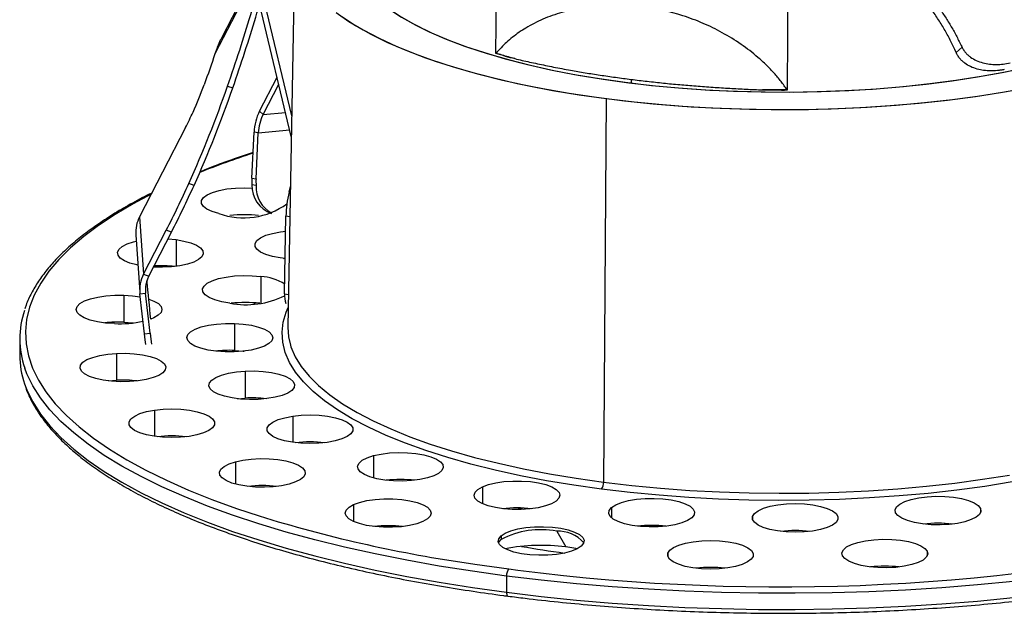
# Paper-space layout '_Dimétrica' of a CAD drawing. Header units: millimetres. Extents: x -40 to 40, y -46.1 to 42.9.
# Tile 1 of 7: x -40 to 11.6, y -46.1 to -14.9. Entities that reach past the tile are written whole.
import ezdxf

# ---------------------------------------------------------------- set-up
doc = ezdxf.new("R2010")
doc.units = ezdxf.units.MM

psp = doc.layouts.new('_Dimétrica')

# ---------------------------------------------------------------- linework, layer by layer
at = {"color": 7, "linetype": 'Continuous', "lineweight": 25}
for p, q in [((-26.809, -10.813), (-29.414, -15.869)), ((-25.582, -11.067), (-25.952, -31.059)), ((-27.009, -11.375), (-29.77, -16.732)), ((-25.767, -21.056), (-27.434, -14.109)), ((-25.747, -19.971), (-27.161, -14.075)), ((9.069, -16.65), (9.38, -16.375)), ((-15.04, -16.694), (-15.063, -16.691)), ((-27.434, -19.727), (-26.514, -17.942)), ((-29.107, -18.411), (-28.834, -18.512)), ((-27.25, -19.907), (-26.426, -18.309)), ((-7.954, -18.064), (-7.956, -18.254)), ((-9.265, -19.069), (-9.399, -39.176)), ((0.242, -18.619), (0.219, -18.616)), ((-27.25, -19.907), (-27.434, -19.727)), ((-27.25, -19.907), (-26.069, -19.797)), ((-31.309, -20.592), (-33.72, -25.271)), ((-27.835, -23.241), (-27.716, -20.827)), ((-27.496, -20.864), (-27.716, -20.827)), ((-27.615, -23.278), (-27.496, -20.864)), ((-27.496, -20.864), (-25.85, -20.711)), ((-30.865, -23.62), (-31.138, -23.518)), ((-27.835, -23.241), (-27.615, -23.278)), ((-27.61, -23.632), (-27.831, -23.595)), ((-25.887, -23.981), (-25.816, -23.684)), ((-25.887, -23.981), (-25.822, -23.991)), ((-33.72, -25.271), (-33.511, -28.283)), ((-26.902, -25.068), (-26.902, -25.099)), ((-26.119, -29.311), (-26.048, -25.235)), ((-25.845, -25.264), (-26.048, -25.235)), ((-33.918, -26.209), (-33.709, -29.222)), ((-33.511, -28.283), (-32.318, -25.968)), ((-33.237, -28.385), (-32.044, -26.069)), ((-32.044, -26.069), (-32.318, -25.968)), ((-32.229, -26.427), (-31.809, -26.466)), ((-31.809, -26.466), (-31.809, -27.864)), ((-26.179, -27.45), (-26.086, -27.44)), ((-33.511, -28.283), (-33.237, -28.385)), ((-27.356, -28.396), (-27.356, -29.795)), ((-34.549, -29.378), (-34.549, -30.792)), ((-33.702, -29.302), (-33.403, -29.271)), ((-33.456, -31.395), (-33.702, -29.302)), ((-33.413, -29.13), (-33.403, -29.271)), ((-33.158, -31.363), (-33.403, -29.271)), ((-26.119, -29.311), (-25.921, -29.339)), ((-27.658, -29.779), (-27.722, -29.83)), ((-28.749, -30.858), (-28.749, -32.273)), ((-33.456, -31.395), (-33.158, -31.363)), ((-40, -31.673), (-40, -32.522)), ((-34.934, -32.427), (-34.934, -33.841)), ((-28.182, -33.357), (-28.182, -34.771)), ((-35.341, -33.876), (-34.934, -33.841)), ((-28.589, -34.805), (-28.182, -34.771)), ((-32.938, -35.406), (-32.938, -36.779)), ((-25.695, -35.721), (-25.695, -37.094)), ((-24.335, -37.142), (-24.412, -37.082)), ((-28.698, -38.111), (-28.698, -39.28)), ((-21.456, -37.79), (-21.456, -38.96)), ((-15.756, -39.423), (-15.756, -40.31)), ((-22.502, -40.358), (-22.502, -41.244)), ((-8.981, -40.509), (-8.981, -41.052)), ((10.347, -40.555), (10.347, -40.784)), ((-1.595, -40.973), (-1.595, -41.136)), ((-11.86, -41.754), (-11.39, -42.576)), ((-7.391, -41.511), (-7.632, -41.487)), ((8.758, -41.364), (8.291, -41.418)), ((-14.772, -41.993), (-14.772, -42.182)), ((7.559, -42.806), (7.559, -43.035)), ((-6.036, -42.906), (-6.036, -43.069)), ((-14.377, -43.725), (-13.895, -43.786)), ((-14.486, -44.101), (-14.486, -44.95))]:
    psp.add_line(p, q, dxfattribs=at)
at = {"color": 7, "linetype": 'Continuous', "lineweight": 25, "flags": 128}
for points in [[(-14.963, -6.407), (-15.019, -12.166), (-15.063, -16.691)], [(0.242, -18.619), (0.261, -12.856), (0.276, -8.327)], [(-22.476, -9.779), (-22.619, -10.081), (-22.772, -10.566), (-22.832, -11.053), (-22.798, -11.541), (-22.67, -12.027), (-22.449, -12.509), (-22.136, -12.986), (-21.732, -13.455), (-21.238, -13.914), (-20.657, -14.362), (-19.992, -14.796), (-19.244, -15.216), (-18.417, -15.618), (-17.515, -16.003), (-16.54, -16.367), (-15.498, -16.709), (-14.391, -17.029), (-13.226, -17.324), (-12.007, -17.593), (-10.738, -17.837), (-9.424, -18.052), (-8.073, -18.239)], [(-22.476, -9.779), (-22.589, -10.011), (-22.756, -10.496), (-22.829, -10.983), (-22.808, -11.471), (-22.694, -11.957), (-22.486, -12.44), (-22.186, -12.918), (-21.795, -13.388), (-21.314, -13.849), (-20.746, -14.298), (-20.092, -14.735), (-19.356, -15.157), (-18.541, -15.562), (-17.649, -15.949), (-16.684, -16.316), (-15.651, -16.661), (-14.554, -16.984), (-13.397, -17.283), (-12.185, -17.556), (-10.923, -17.803), (-9.615, -18.023), (-8.269, -18.214)], [(-23.413, -14.557), (-22.748, -15.022), (-22, -15.472), (-21.171, -15.907), (-20.265, -16.324), (-19.285, -16.723), (-18.235, -17.101), (-17.119, -17.457), (-15.94, -17.79), (-14.702, -18.098), (-13.411, -18.382), (-12.072, -18.638), (-10.688, -18.868), (-9.265, -19.069)], [(-23.114, -14.775), (-22.399, -15.24), (-21.599, -15.69), (-20.718, -16.122), (-19.76, -16.536), (-18.727, -16.93), (-17.624, -17.301), (-16.454, -17.65), (-15.223, -17.973), (-13.934, -18.271), (-12.593, -18.543), (-11.205, -18.786), (-9.774, -19), (-8.307, -19.185), (-6.809, -19.34), (-5.285, -19.463), (-3.741, -19.556), (-2.183, -19.616), (-0.617, -19.645), (0.952, -19.641), (2.517, -19.606), (4.072, -19.539), (5.612, -19.44), (7.131, -19.309), (8.624, -19.148), (10.083, -18.957), (11.505, -18.736), (12.884, -18.487)], [(-8.269, -18.214), (-6.888, -18.376), (-5.479, -18.508), (-4.048, -18.61), (-2.6, -18.681), (-1.141, -18.721), (0.322, -18.73), (1.784, -18.707), (3.239, -18.654), (4.681, -18.569), (6.103, -18.454), (7.5, -18.308), (8.866, -18.133), (10.196, -17.93), (11.484, -17.698), (12.725, -17.439), (13.913, -17.154), (15.045, -16.845), (16.114, -16.512), (17.118, -16.157), (18.051, -15.781), (18.909, -15.386), (19.69, -14.973), (20.391, -14.545)], [(-8.073, -18.239), (-6.688, -18.397), (-5.275, -18.525), (-3.841, -18.622), (-2.391, -18.689), (-0.931, -18.724), (0.532, -18.729), (1.994, -18.702), (3.447, -18.643), (4.886, -18.554), (6.305, -18.435), (7.698, -18.285), (9.06, -18.106), (10.384, -17.898), (11.665, -17.662), (12.899, -17.4), (14.079, -17.111), (15.202, -16.798), (16.262, -16.462), (17.256, -16.104), (18.178, -15.725), (19.026, -15.327), (19.796, -14.912)], [(-9.265, -19.069), (-7.808, -19.24), (-6.323, -19.383), (-4.815, -19.495), (-3.289, -19.577), (-1.751, -19.627), (-0.207, -19.647), (1.338, -19.636), (2.878, -19.593), (4.408, -19.52), (5.921, -19.416), (7.413, -19.281), (8.878, -19.117), (10.311, -18.924), (11.706, -18.702)], [(-33.111, -24.089), (-34.056, -24.589), (-35.002, -25.146), (-35.867, -25.717), (-36.647, -26.301), (-37.342, -26.897), (-37.949, -27.504), (-38.468, -28.119), (-38.897, -28.743), (-39.236, -29.372), (-39.482, -30.007), (-39.637, -30.644), (-39.699, -31.283), (-39.668, -31.923), (-39.544, -32.561), (-39.328, -33.196), (-39.021, -33.828), (-38.622, -34.453), (-38.133, -35.072), (-37.555, -35.681), (-36.889, -36.281), (-36.137, -36.87), (-35.301, -37.445), (-34.382, -38.007), (-33.383, -38.553), (-32.305, -39.082), (-31.153, -39.593), (-29.928, -40.085), (-28.632, -40.557), (-27.446, -40.952)], [(-29.562, -25.099), (-29.91, -24.994), (-30.185, -24.867), (-30.375, -24.723), (-30.471, -24.57), (-30.469, -24.413), (-30.369, -24.26), (-30.176, -24.117), (-29.898, -23.99), (-29.547, -23.886), (-29.139, -23.808), (-28.691, -23.76), (-28.223, -23.744), (-27.814, -23.758)], [(-26.759, -27.348), (-27.108, -27.243), (-27.383, -27.116), (-27.572, -26.972), (-27.668, -26.819), (-27.666, -26.662), (-27.566, -26.509), (-27.373, -26.366), (-27.095, -26.239), (-26.745, -26.135), (-26.336, -26.057), (-26.062, -26.023)], [(-33.808, -27.803), (-33.857, -27.792), (-34.222, -27.693), (-34.516, -27.571), (-34.728, -27.431), (-34.848, -27.279), (-34.871, -27.123), (-34.795, -26.968), (-34.625, -26.822), (-34.367, -26.691), (-34.033, -26.58), (-33.895, -26.546)], [(-31.809, -26.466), (-31.391, -26.538), (-31.027, -26.637), (-30.732, -26.759), (-30.52, -26.899), (-30.401, -27.051), (-30.378, -27.207), (-30.453, -27.362), (-30.624, -27.508), (-30.881, -27.639), (-31.215, -27.75), (-31.611, -27.835), (-32.051, -27.89), (-32.516, -27.914), (-32.985, -27.905), (-32.99, -27.905)], [(-26.087, -27.461), (-26.353, -27.427), (-26.759, -27.348)], [(-28.986, -29.795), (-29.404, -29.723), (-29.768, -29.624), (-30.063, -29.501), (-30.275, -29.361), (-30.395, -29.21), (-30.417, -29.053), (-30.342, -28.898), (-30.172, -28.752), (-29.914, -28.621), (-29.58, -28.511), (-29.184, -28.426), (-28.745, -28.37), (-28.28, -28.346), (-27.81, -28.355), (-27.356, -28.396)], [(-35.037, -30.869), (-35.497, -30.836), (-35.926, -30.772), (-36.305, -30.679), (-36.619, -30.562), (-36.852, -30.426), (-36.996, -30.277), (-37.043, -30.121), (-36.992, -29.965), (-36.845, -29.816), (-36.608, -29.68), (-36.292, -29.564), (-35.91, -29.473), (-35.48, -29.409), (-35.019, -29.377), (-34.549, -29.378)], [(-34.549, -29.378), (-34.089, -29.411), (-33.682, -29.472)], [(-33.233, -29.583), (-32.968, -29.685), (-32.734, -29.821), (-32.59, -29.971), (-32.543, -30.127), (-32.594, -30.283), (-32.741, -30.431), (-32.978, -30.567), (-33.132, -30.63)], [(-9.507, -39.547), (-10.968, -39.341), (-12.388, -39.106), (-13.763, -38.842), (-15.087, -38.552), (-16.357, -38.235), (-17.567, -37.893), (-18.713, -37.528), (-19.791, -37.14), (-20.796, -36.731), (-21.726, -36.303), (-22.576, -35.857), (-23.344, -35.394), (-24.026, -34.917), (-24.621, -34.427), (-25.126, -33.926), (-25.54, -33.416), (-25.86, -32.898), (-26.086, -32.375), (-26.217, -31.848), (-26.252, -31.319), (-26.191, -30.791), (-26.035, -30.265), (-25.933, -30.029)], [(-34.549, -30.792), (-34.089, -30.826), (-34.043, -30.831)], [(-29.237, -32.35), (-29.697, -32.316), (-30.126, -32.252), (-30.505, -32.159), (-30.819, -32.042), (-31.052, -31.906), (-31.196, -31.757), (-31.243, -31.601), (-31.192, -31.445), (-31.045, -31.296), (-30.808, -31.161), (-30.492, -31.045), (-30.11, -30.953), (-29.68, -30.89), (-29.219, -30.858), (-28.749, -30.858)], [(-28.749, -30.858), (-28.289, -30.892), (-27.86, -30.956), (-27.481, -31.049), (-27.167, -31.166), (-26.934, -31.302), (-26.79, -31.451), (-26.743, -31.607), (-26.794, -31.763), (-26.941, -31.912), (-27.178, -32.047), (-27.494, -32.163), (-27.876, -32.255), (-28.306, -32.318), (-28.767, -32.35), (-29.237, -32.35)], [(-33.387, -31.958), (-33.419, -31.71), (-33.456, -31.395)], [(-33.158, -31.363), (-33.12, -31.679), (-33.086, -31.944), (-33.086, -31.95)], [(-25.952, -31.059), (-25.917, -31.565), (-25.817, -31.997)], [(-34.248, -33.91), (-34.718, -33.917), (-35.182, -33.892), (-35.621, -33.835), (-36.014, -33.749), (-36.345, -33.638), (-36.6, -33.506), (-36.767, -33.36), (-36.838, -33.205), (-36.812, -33.048), (-36.688, -32.897), (-36.473, -32.757), (-36.176, -32.636), (-35.809, -32.538), (-35.389, -32.467), (-34.934, -32.427)], [(-34.934, -32.427), (-34.464, -32.42), (-34, -32.445), (-33.561, -32.502), (-33.168, -32.588), (-32.837, -32.699), (-32.582, -32.831), (-32.415, -32.977), (-32.344, -33.132), (-32.37, -33.289), (-32.494, -33.44), (-32.709, -33.58), (-33.006, -33.701), (-33.373, -33.799), (-33.793, -33.87), (-34.248, -33.91)], [(-28.749, -32.273), (-28.289, -32.306), (-28.243, -32.311)], [(-25.817, -31.997), (-25.788, -32.086), (-25.565, -32.603), (-25.248, -33.115), (-24.839, -33.619), (-24.34, -34.114), (-23.752, -34.599), (-23.077, -35.071), (-22.318, -35.528), (-21.477, -35.969), (-20.558, -36.392), (-19.564, -36.796), (-18.499, -37.18), (-17.366, -37.541), (-16.17, -37.879), (-14.915, -38.192), (-13.605, -38.479), (-12.246, -38.74), (-10.842, -38.972), (-9.399, -39.176)], [(-14.486, -44.101), (-16.27, -43.853), (-18.017, -43.577), (-19.721, -43.273), (-21.379, -42.942), (-22.988, -42.585), (-24.542, -42.202), (-26.04, -41.794), (-27.476, -41.363), (-28.849, -40.909), (-30.154, -40.434), (-31.388, -39.938), (-32.55, -39.423), (-33.635, -38.889), (-34.641, -38.339), (-35.567, -37.774), (-36.41, -37.194), (-37.168, -36.601), (-37.839, -35.997), (-38.421, -35.382), (-38.914, -34.759), (-39.316, -34.129), (-39.626, -33.493), (-39.739, -33.195)], [(-27.496, -34.839), (-27.966, -34.847), (-28.43, -34.822), (-28.869, -34.765), (-29.262, -34.679), (-29.593, -34.568), (-29.848, -34.436), (-30.015, -34.289), (-30.086, -34.134), (-30.06, -33.978), (-29.936, -33.826), (-29.721, -33.687), (-29.423, -33.566), (-29.057, -33.467), (-28.637, -33.397), (-28.182, -33.357)], [(-28.182, -33.357), (-27.712, -33.349), (-27.248, -33.374), (-26.809, -33.431), (-26.416, -33.517), (-26.085, -33.628), (-25.83, -33.76), (-25.663, -33.907), (-25.592, -34.062), (-25.618, -34.218), (-25.742, -34.37), (-25.957, -34.509), (-26.254, -34.631), (-26.621, -34.729), (-27.041, -34.799), (-27.496, -34.839)], [(-39.744, -34.028), (-39.626, -34.341), (-39.316, -34.977), (-38.914, -35.608), (-38.421, -36.231), (-37.839, -36.845), (-37.168, -37.45), (-36.41, -38.042), (-35.567, -38.622), (-34.641, -39.188), (-33.635, -39.738), (-32.55, -40.271), (-31.388, -40.786), (-30.154, -41.282), (-28.849, -41.758), (-27.476, -42.211), (-26.04, -42.643), (-24.542, -43.05), (-22.988, -43.433), (-21.379, -43.791), (-19.721, -44.122), (-18.017, -44.426), (-16.27, -44.702), (-14.486, -44.95)], [(-31.125, -36.779), (-31.573, -36.826), (-32.041, -36.842), (-32.508, -36.825), (-32.955, -36.776), (-33.361, -36.697), (-33.71, -36.592), (-33.985, -36.465), (-34.174, -36.321), (-34.27, -36.168), (-34.268, -36.011), (-34.169, -35.858), (-33.975, -35.715), (-33.697, -35.588), (-33.347, -35.484), (-32.938, -35.406)], [(-32.938, -35.406), (-32.49, -35.358), (-32.022, -35.342), (-31.555, -35.359), (-31.108, -35.408), (-30.702, -35.487), (-30.353, -35.593), (-30.078, -35.72), (-29.889, -35.863), (-29.793, -36.017), (-29.795, -36.174), (-29.894, -36.327), (-30.088, -36.47), (-30.366, -36.596), (-30.716, -36.701), (-31.125, -36.779)], [(-23.881, -37.094), (-24.329, -37.142), (-24.797, -37.158), (-25.264, -37.141), (-25.711, -37.091), (-26.118, -37.013), (-26.466, -36.907), (-26.741, -36.78), (-26.93, -36.636), (-27.026, -36.483), (-27.024, -36.326), (-26.925, -36.173), (-26.732, -36.03), (-26.454, -35.903), (-26.103, -35.799), (-25.695, -35.721)], [(-25.695, -35.721), (-25.247, -35.673), (-24.779, -35.658), (-24.311, -35.675), (-23.864, -35.724), (-23.458, -35.803), (-23.11, -35.908), (-22.835, -36.035), (-22.645, -36.179), (-22.549, -36.332), (-22.551, -36.489), (-22.651, -36.642), (-22.844, -36.785), (-23.122, -36.912), (-23.473, -37.016), (-23.881, -37.094)], [(-21.456, -37.79), (-21.061, -37.705), (-20.621, -37.65), (-20.156, -37.626), (-19.686, -37.635), (-19.233, -37.676), (-18.814, -37.748), (-18.45, -37.847), (-18.155, -37.969), (-17.944, -38.109), (-17.824, -38.261), (-17.801, -38.417), (-17.876, -38.572), (-18.047, -38.718), (-18.305, -38.849), (-18.638, -38.96)], [(-25.88, -39.28), (-26.276, -39.365), (-26.716, -39.421), (-27.18, -39.445), (-27.65, -39.436), (-28.104, -39.395), (-28.522, -39.323), (-28.887, -39.224), (-29.181, -39.101), (-29.393, -38.961), (-29.513, -38.81), (-29.536, -38.653), (-29.46, -38.498), (-29.29, -38.352), (-29.032, -38.221), (-28.698, -38.111)], [(-28.698, -38.111), (-28.302, -38.026), (-27.863, -37.97), (-27.398, -37.946), (-26.928, -37.955), (-26.474, -37.996), (-26.056, -38.068), (-25.692, -38.167), (-25.397, -38.289), (-25.185, -38.429), (-25.065, -38.581), (-25.043, -38.738), (-25.118, -38.892), (-25.289, -39.039), (-25.546, -39.17), (-25.88, -39.28)], [(-18.638, -38.96), (-19.034, -39.045), (-19.474, -39.1), (-19.939, -39.124), (-20.408, -39.115), (-20.862, -39.074), (-21.28, -39.002), (-21.645, -38.903), (-21.939, -38.781), (-22.151, -38.641), (-22.271, -38.489), (-22.294, -38.333), (-22.218, -38.178), (-22.048, -38.032), (-21.79, -37.901), (-21.456, -37.79)], [(-15.756, -39.423), (-15.44, -39.307), (-15.058, -39.216), (-14.627, -39.152), (-14.167, -39.12), (-13.696, -39.121), (-13.237, -39.154), (-12.808, -39.219), (-12.428, -39.311), (-12.115, -39.428), (-11.882, -39.564), (-11.738, -39.714), (-11.691, -39.87), (-11.742, -40.026), (-11.889, -40.174), (-12.126, -40.31)], [(12.012, -39.171), (10.581, -39.399), (9.111, -39.597), (7.608, -39.766), (6.077, -39.903), (4.523, -40.01), (2.954, -40.086), (1.373, -40.129), (-0.212, -40.141), (-1.797, -40.121), (-3.375, -40.069), (-4.941, -39.985), (-6.488, -39.87), (-8.013, -39.724), (-9.507, -39.547)], [(-9.399, -39.176), (-7.921, -39.35), (-6.414, -39.495), (-4.884, -39.609), (-3.336, -39.691), (-1.776, -39.743), (-0.21, -39.763), (1.358, -39.751), (2.92, -39.708), (4.472, -39.634), (6.007, -39.528), (7.521, -39.392), (9.007, -39.226), (10.46, -39.03), (11.875, -38.805)], [(-12.126, -40.31), (-12.442, -40.426), (-12.824, -40.518), (-13.254, -40.581), (-13.715, -40.613), (-14.185, -40.612), (-14.645, -40.579), (-15.074, -40.515), (-15.453, -40.422), (-15.766, -40.305), (-16, -40.169), (-16.143, -40.02), (-16.191, -39.864), (-16.14, -39.708), (-15.993, -39.559), (-15.756, -39.423)], [(-22.502, -40.358), (-22.186, -40.241), (-21.804, -40.15), (-21.374, -40.087), (-20.913, -40.055), (-20.443, -40.055), (-19.983, -40.088), (-19.554, -40.153), (-19.175, -40.245), (-18.861, -40.362), (-18.628, -40.499), (-18.484, -40.648), (-18.437, -40.804), (-18.488, -40.96), (-18.635, -41.109), (-18.872, -41.244)], [(-8.981, -40.509), (-8.766, -40.369), (-8.469, -40.248), (-8.102, -40.15), (-7.682, -40.079), (-7.227, -40.039), (-6.757, -40.032), (-6.293, -40.057), (-5.855, -40.114), (-5.461, -40.2), (-5.13, -40.311), (-4.875, -40.443), (-4.708, -40.589), (-4.637, -40.744), (-4.663, -40.901), (-4.787, -41.052)], [(5.9, -40.784), (5.877, -40.628), (5.953, -40.473), (6.123, -40.327), (6.381, -40.195), (6.715, -40.085), (7.11, -40), (7.55, -39.945), (8.015, -39.921), (8.485, -39.93), (8.939, -39.971), (9.357, -40.042), (9.721, -40.142), (10.016, -40.264), (10.228, -40.404), (10.347, -40.555)], [(-18.872, -41.244), (-19.188, -41.36), (-19.57, -41.452), (-20, -41.515), (-20.461, -41.547), (-20.931, -41.546), (-21.391, -41.513), (-21.82, -41.449), (-22.199, -41.356), (-22.513, -41.239), (-22.746, -41.103), (-22.89, -40.954), (-22.937, -40.798), (-22.886, -40.642), (-22.739, -40.493), (-22.502, -40.358)], [(-13.581, -40.607), (-13.811, -40.56), (-13.954, -40.531)], [(-4.787, -41.052), (-5.002, -41.192), (-5.3, -41.313), (-5.666, -41.411), (-6.086, -41.482), (-6.541, -41.522), (-7.011, -41.529), (-7.475, -41.504), (-7.914, -41.447), (-8.307, -41.361), (-8.638, -41.25), (-8.893, -41.118), (-9.06, -40.972), (-9.131, -40.817), (-9.105, -40.66), (-8.981, -40.509)], [(-1.595, -40.973), (-1.495, -40.82), (-1.302, -40.677), (-1.024, -40.55), (-0.673, -40.446), (-0.265, -40.368), (0.183, -40.32), (0.651, -40.304), (1.118, -40.321), (1.565, -40.371), (1.972, -40.449), (2.32, -40.555), (2.595, -40.682), (2.784, -40.826), (2.88, -40.979), (2.878, -41.136)], [(10.347, -40.555), (10.37, -40.712), (10.295, -40.867), (10.124, -41.013), (9.867, -41.144), (9.533, -41.255), (9.137, -41.339), (8.697, -41.395), (8.232, -41.419), (7.763, -41.41), (7.309, -41.369), (6.891, -41.297), (6.526, -41.198), (6.232, -41.076), (6.02, -40.936), (5.9, -40.784)], [(2.878, -41.136), (2.779, -41.289), (2.586, -41.432), (2.308, -41.559), (1.957, -41.663), (1.548, -41.741), (1.101, -41.789), (0.633, -41.804), (0.165, -41.787), (-0.282, -41.738), (-0.688, -41.659), (-1.036, -41.554), (-1.311, -41.427), (-1.501, -41.283), (-1.597, -41.13), (-1.595, -40.973)], [(-14.772, -41.993), (-14.557, -41.854), (-14.26, -41.732), (-13.893, -41.634), (-13.473, -41.564), (-13.018, -41.524), (-12.548, -41.516), (-12.084, -41.541), (-11.646, -41.598), (-11.252, -41.684), (-10.921, -41.795), (-10.666, -41.927), (-10.499, -42.074), (-10.428, -42.229), (-10.454, -42.385), (-10.578, -42.537)], [(-10.578, -42.537), (-10.793, -42.676), (-11.091, -42.797), (-11.457, -42.896), (-11.877, -42.966), (-12.332, -43.006), (-12.802, -43.014), (-13.266, -42.989), (-13.705, -42.932), (-14.098, -42.846), (-14.429, -42.735), (-14.684, -42.603), (-14.851, -42.456), (-14.923, -42.301), (-14.896, -42.145), (-14.772, -41.993)], [(-14.907, -42.359), (-14.891, -42.323), (-14.772, -42.182)], [(-6.036, -42.906), (-5.937, -42.753), (-5.743, -42.61), (-5.465, -42.484), (-5.115, -42.379), (-4.706, -42.301), (-4.258, -42.254), (-3.79, -42.238), (-3.323, -42.255), (-2.876, -42.304), (-2.47, -42.383), (-2.121, -42.488), (-1.846, -42.616), (-1.657, -42.759), (-1.561, -42.912), (-1.563, -43.069)], [(3.111, -43.035), (3.089, -42.878), (3.164, -42.723), (3.334, -42.577), (3.592, -42.446), (3.926, -42.336), (4.322, -42.251), (4.762, -42.195), (5.226, -42.171), (5.696, -42.18), (6.15, -42.221), (6.568, -42.293), (6.933, -42.392), (7.227, -42.515), (7.439, -42.655), (7.559, -42.806)], [(-10.793, -42.676), (-10.862, -42.662), (-11.39, -42.576)], [(7.559, -42.806), (7.582, -42.963), (7.506, -43.118), (7.336, -43.264), (7.078, -43.395), (6.744, -43.505), (6.348, -43.59), (5.909, -43.646), (5.444, -43.67), (4.974, -43.661), (4.52, -43.62), (4.102, -43.548), (3.738, -43.449), (3.443, -43.326), (3.231, -43.186), (3.111, -43.035)], [(-1.563, -43.069), (-1.662, -43.223), (-1.856, -43.365), (-2.134, -43.492), (-2.484, -43.596), (-2.893, -43.674), (-3.341, -43.722), (-3.809, -43.738), (-4.276, -43.721), (-4.723, -43.672), (-5.129, -43.593), (-5.478, -43.487), (-5.753, -43.36), (-5.942, -43.217), (-6.038, -43.063), (-6.036, -42.906)], [(-16.716, -43.393), (-16.148, -43.479), (-14.377, -43.725)], [(12.053, -44.387), (10.196, -44.566), (8.316, -44.715), (6.416, -44.834), (4.5, -44.922), (2.575, -44.979), (0.643, -45.005), (-1.29, -44.999), (-3.22, -44.963), (-5.142, -44.896), (-7.053, -44.797), (-8.947, -44.669), (-10.82, -44.509), (-12.668, -44.32), (-14.486, -44.101)], [(-14.486, -44.95), (-12.668, -45.169), (-10.82, -45.358), (-8.947, -45.517), (-7.053, -45.646), (-5.142, -45.744), (-3.22, -45.812), (-1.29, -45.848), (0.643, -45.853), (2.575, -45.827), (4.5, -45.77), (6.416, -45.682), (8.316, -45.564), (10.196, -45.414), (12.053, -45.235)], [(-14.486, -44.95), (-14.484, -45.003), (-14.478, -45.051), (-14.468, -45.091), (-14.454, -45.122), (-14.438, -45.144), (-14.419, -45.154), (-14.416, -45.154)]]:
    psp.add_lwpolyline(points, dxfattribs=at)
at = {"color": 7, "linetype": 'Continuous', "lineweight": 25}
for centre, radius, start, end in [((-5.423, 15.436), 33.542, 253.2979, 255.0863), ((-88.386, 2.208), 62.763, 335.80204, 340.82125), ((-49.876, -11.251), 20.788, 335.7921, 340.0506), ((-88.113, 2.106), 62.763, 335.80204, 340.82125), ((0, 48.834), 67.454, 269.0833, 270.20572), ((-46.729, -12.666), 17.337, 332.7958, 335.7914), ((-25.015, -20.935), 2.703, 153.4564, 177.7238), ((-25.147, -20.958), 2.351, 153.4564, 177.7238), ((-13.865, -64.703), 44.974, 108.0109, 111.7992), ((-78.576, -2.19), 52.012, 332.7958, 335.7914), ((-78.303, -2.292), 52.012, 332.7958, 335.7914), ((-25.011, -23.382), 2.828, 177.1323, 184.3169), ((-26.3, -23.645), 1.532, 178.1494, 250.3223), ((-24.791, -23.419), 2.828, 177.1323, 184.3169), ((-26.083, -23.711), 1.53, 177.0417, 242.6102), ((-20.122, -25.359), 5.928, 166.5611, 178.7993), ((-28.267, -21.468), 3.855, 250.3705, 306.0406), ((-32.148, -26.093), 1.774, 152.383, 183.764), ((-28.232, -31.693), 6.535, 83.4098, 96.5902), ((-32.625, -34.413), 6.583, 83.4479, 92.8736), ((-31.943, -29.104), 1.77, 152.3652, 186.4416), ((-31.874, -29.098), 1.539, 152.3652, 186.4416), ((-118.582, -38.304), 85.794, 5.13188, 6.48048), ((-27.544, -31.132), 2.742, 58.4732, 86.0817), ((-28.13, -25.368), 4.509, 259.0602, 296.4965), ((-24.674, -29.391), 1.447, 176.8298, 196.7249), ((-28.171, -36.291), 6.532, 83.4064, 96.5936), ((-35.385, -31.673), 4.612, 161.0254, 199.2691), ((-34.797, -37.256), 6.468, 87.8039, 96.6266), ((-34.769, -24.948), 5.927, 267.4047, 282.0416), ((-28.996, -38.736), 6.468, 87.8039, 96.6266), ((-35.335, -32.503), 4.665, 180.2225, 199.0757), ((-34.59, -40.354), 6.522, 83.4025, 93.0205), ((-27.838, -41.284), 6.522, 83.4025, 93.0205), ((-32.032, -43.291), 6.535, 83.4098, 96.5902), ((-24.788, -43.606), 6.535, 83.4098, 96.5902), ((-20.047, -45.571), 6.532, 83.4064, 96.5936), ((-9.973, -39.209), 0.576, 324.0573, 3.3116), ((-27.289, -45.891), 6.532, 83.4064, 96.5936), ((-13.941, -47.005), 6.475, 83.3488, 96.6512), ((-6.324, 27.076), 71.232, 252.7513, 261.61131), ((-20.687, -47.94), 6.475, 83.3488, 96.6512), ((-12.702, -46.154), 4.48, 79.1727, 117.5294), ((-11.78, -43.528), 1.776, 41.172, 92.6094), ((-6.884, -47.975), 6.531, 83.4054, 96.5739), ((0.642, -48.253), 6.535, 83.4098, 96.5902), ((8.124, -47.865), 6.532, 83.4064, 96.5936), ((-0.135, 62.843), 107.514, 262.64675, 283.08397), ((-12.668, -52.325), 9.832, 82.5275, 101.0779), ((-2.022, 25.778), 69.318, 260.2917, 262.17852), ((-13.908, -44.065), 0.579, 144.1465, 183.6249), ((-3.799, -50.187), 6.535, 83.4098, 96.5902), ((5.335, -50.116), 6.532, 83.4064, 96.5936)]:
    psp.add_arc(centre, radius, start, end, dxfattribs=at)
for points, knots in [([(0.333, -8.03), (0.456, -8.091), (0.702, -8.213), (1.066, -8.403), (1.428, -8.597), (1.786, -8.797), (2.14, -9.002), (2.491, -9.213), (2.837, -9.43), (3.519, -9.871), (4.498, -10.565), (5.711, -11.565), (6.816, -12.632), (7.613, -13.554), (8.157, -14.281), (8.502, -14.787), (8.818, -15.299), (9.106, -15.815), (9.276, -16.169), (9.361, -16.344)], [0, 0, 0, 0, 0.0309034, 0.0618746, 0.0929258, 0.1240691, 0.1553163, 0.1866795, 0.2181702, 0.2498, 0.3750101, 0.4998909, 0.6261684, 0.7493118, 0.8012743, 0.8522447, 0.9023004, 0.9515233, 1, 1, 1, 1]), ([(9.069, -16.65), (9.026, -16.553), (8.939, -16.358), (8.798, -16.07), (8.649, -15.784), (8.491, -15.5), (8.324, -15.217), (8.148, -14.937), (7.964, -14.657), (7.77, -14.38), (7.345, -13.801), (6.631, -12.944), (5.553, -11.871), (4.367, -10.868), (3.344, -10.127), (2.538, -9.6), (1.987, -9.26), (1.427, -8.935), (0.857, -8.622), (0.469, -8.425), (0.276, -8.327)], [0, 0, 0, 0, 0.026697, 0.053597, 0.080716, 0.108068, 0.13567, 0.163534, 0.191676, 0.220108, 0.248844, 0.372428, 0.499247, 0.624071, 0.749402, 0.800055, 0.850392, 0.900461, 0.950313, 1, 1, 1, 1]), ([(-29.107, -18.411), (-28.663, -17.136), (-28.259, -15.889), (-27.553, -13.522), (-27.251, -12.402), (-27.009, -11.375)], [0, 0, 0, 0, 0.5, 0.5, 1, 1, 1, 1]), ([(-28.834, -18.512), (-28.39, -17.238), (-27.985, -15.991), (-27.279, -13.624), (-26.978, -12.504), (-26.736, -11.477)], [0, 0, 0, 0, 0.5, 0.5, 1, 1, 1, 1]), ([(0.219, -18.616), (0.167, -18.542), (0.063, -18.391), (-0.105, -18.17), (-0.281, -17.952), (-0.468, -17.738), (-0.665, -17.526), (-0.871, -17.317), (-1.088, -17.111), (-1.516, -16.729), (-2.202, -16.199), (-3.166, -15.606), (-4.19, -15.106), (-5.582, -14.585), (-7.384, -14.184), (-9.186, -14.129), (-10.581, -14.298), (-11.607, -14.536), (-12.577, -14.884), (-13.319, -15.264), (-13.838, -15.599), (-14.177, -15.85), (-14.491, -16.116), (-14.78, -16.395), (-14.954, -16.595), (-15.04, -16.694)], [0, 0, 0, 0, 0.01484, 0.029859, 0.045079, 0.060523, 0.076212, 0.092165, 0.108401, 0.124939, 0.185786, 0.250038, 0.3114, 0.375048, 0.499659, 0.624594, 0.687917, 0.74899, 0.813266, 0.874146, 0.900662, 0.926424, 0.95151, 0.976005, 1, 1, 1, 1]), ([(-29.407, -15.874), (-29.434, -15.92), (-29.591, -16.189), (-29.689, -16.486), (-29.77, -16.732)], [0, 0, 0, 0, 0.173459, 1, 1, 1, 1]), ([(9.361, -16.344), (9.374, -16.372), (9.401, -16.427), (9.449, -16.506), (9.501, -16.582), (9.578, -16.677), (9.684, -16.786), (9.869, -16.935), (10.13, -17.084), (10.464, -17.2), (10.819, -17.267), (11.175, -17.286), (11.539, -17.267), (11.779, -17.224), (11.9, -17.202)], [0, 0, 0, 0, 0.0306696, 0.0616601, 0.0930946, 0.125091, 0.1867924, 0.2505782, 0.3715674, 0.5004856, 0.6218245, 0.7493683, 0.8725068, 1, 1, 1, 1]), ([(-14.056, -16.976), (-14.167, -16.946), (-14.391, -16.885), (-14.719, -16.791), (-14.933, -16.726), (-15.04, -16.694)], [0, 0, 0, 0, 0.333551, 0.666841, 1, 1, 1, 1]), ([(-14.056, -16.976), (-13.929, -17.006), (-13.672, -17.067), (-13.277, -17.156), (-12.871, -17.244), (-12.454, -17.331), (-12.025, -17.417), (-11.584, -17.501), (-11.034, -17.602), (-10.37, -17.716), (-9.585, -17.84), (-8.78, -17.957), (-8.23, -18.028), (-7.954, -18.064)], [0, 0, 0, 0, 0.0689949, 0.1388707, 0.2096284, 0.2812694, 0.3537949, 0.4272065, 0.5015058, 0.6247671, 0.748931, 0.8740058, 1, 1, 1, 1]), ([(11.595, -17.547), (11.534, -17.559), (11.413, -17.581), (11.232, -17.603), (11.054, -17.616), (10.814, -17.621), (10.516, -17.602), (10.161, -17.53), (9.826, -17.408), (9.567, -17.253), (9.385, -17.101), (9.26, -16.967), (9.151, -16.818), (9.096, -16.705), (9.069, -16.65)], [0, 0, 0, 0, 0.06378, 0.126403, 0.187986, 0.248649, 0.376359, 0.497995, 0.627154, 0.748589, 0.812129, 0.873719, 0.937697, 1, 1, 1, 1]), ([(-7.954, -18.064), (-7.814, -18.081), (-7.535, -18.116), (-7.113, -18.165), (-6.689, -18.212), (-6.265, -18.257), (-5.84, -18.299), (-5.414, -18.338), (-4.987, -18.375), (-4.407, -18.423), (-3.676, -18.477), (-2.798, -18.531), (-1.934, -18.577), (-1.362, -18.6), (-1.079, -18.611)], [0, 0, 0, 0, 0.063547, 0.126858, 0.189935, 0.25278, 0.315392, 0.377774, 0.439925, 0.501849, 0.630403, 0.756274, 0.879471, 1, 1, 1, 1]), ([(-27.77, -21.905), (-28.051, -21.996), (-28.771, -22.229), (-29.698, -22.563), (-30.319, -22.812), (-30.548, -22.903)], [0, 0, 0, 0, 0.288092, 0.737362, 1, 1, 1, 1]), ([(-33.077, -24.022), (-33.124, -24.045), (-33.524, -24.235), (-34.211, -24.609), (-35.131, -25.145), (-35.972, -25.697), (-36.74, -26.263), (-37.431, -26.842), (-38.044, -27.434), (-38.576, -28.036), (-39.028, -28.648), (-39.39, -29.269), (-39.622, -29.75), (-39.704, -30.025), (-39.723, -30.089)], [0, 0, 0, 0, 0.012743, 0.108663, 0.204641, 0.300678, 0.396766, 0.492887, 0.588992, 0.685005, 0.780814, 0.876273, 0.971224, 1, 1, 1, 1]), ([(-39.72, -34.113), (-39.676, -34.244), (-39.562, -34.583), (-39.284, -35.123), (-38.898, -35.735), (-38.426, -36.339), (-37.874, -36.935), (-37.24, -37.521), (-36.528, -38.095), (-35.739, -38.657), (-34.875, -39.205), (-33.939, -39.738), (-32.932, -40.255), (-31.857, -40.755), (-30.715, -41.237), (-29.51, -41.7), (-28.244, -42.144), (-26.919, -42.568), (-25.539, -42.971), (-24.105, -43.352), (-22.621, -43.71), (-21.091, -44.045), (-19.516, -44.356), (-17.901, -44.643), (-16.277, -44.899), (-15.107, -45.064), (-14.493, -45.144), (-14.416, -45.154)], [0, 0, 0, 0, 0.026035, 0.067447, 0.109143, 0.151099, 0.193255, 0.235546, 0.277911, 0.320309, 0.362708, 0.405092, 0.447455, 0.489793, 0.532108, 0.5744, 0.616671, 0.658924, 0.70116, 0.743382, 0.785591, 0.827789, 0.869978, 0.912158, 0.954331, 0.994276, 1, 1, 1, 1]), ([(-14.416, -45.154), (-14.116, -45.192), (-13.247, -45.302), (-11.787, -45.464), (-10.03, -45.632), (-8.251, -45.771), (-6.455, -45.884), (-4.646, -45.969), (-2.827, -46.026), (-1.002, -46.055), (0.825, -46.057), (2.65, -46.03), (4.47, -45.976), (6.28, -45.893), (8.077, -45.784), (9.857, -45.646), (11.617, -45.482), (13.353, -45.291), (15.06, -45.074), (16.737, -44.83), (18.378, -44.561), (19.981, -44.268), (21.543, -43.949), (23.06, -43.608), (24.529, -43.243), (25.947, -42.856), (27.311, -42.447), (28.618, -42.017), (29.866, -41.568), (31.052, -41.099), (32.174, -40.612), (33.229, -40.108), (34.215, -39.587), (35.13, -39.05), (35.973, -38.498), (36.74, -37.932), (37.431, -37.352), (38.044, -36.761), (38.576, -36.158), (39.028, -35.546), (39.391, -34.926), (39.623, -34.441), (39.707, -34.162), (39.727, -34.095)], [0, 0, 0, 0, 0.0131877, 0.0382522, 0.063316, 0.0883779, 0.1134383, 0.1384974, 0.1635555, 0.1886131, 0.2136704, 0.2387278, 0.2637853, 0.2888433, 0.3139021, 0.3389621, 0.3640235, 0.3890867, 0.4141521, 0.4392202, 0.4642913, 0.4893661, 0.514445, 0.5395289, 0.5646183, 0.5897141, 0.6148173, 0.639929, 0.6650502, 0.6901823, 0.7153266, 0.7404845, 0.7656571, 0.7908452, 0.8160486, 0.8412655, 0.8664912, 0.8917125, 0.9169094, 0.9420531, 0.967105, 0.9920233, 1, 1, 1, 1])]:
    psp.add_open_spline(points, degree=3, knots=knots, dxfattribs=at)
for points in [[(-29.77, -16.732), (-29.946, -17.255), (-30.135, -17.793), (-30.335, -18.344)], [(0.219, -18.616), (-0.212, -18.619), (-0.646, -18.617), (-1.079, -18.611)]]:
    psp.add_open_spline(points, degree=3, dxfattribs=at)

doc.saveas('drawing.dxf')
